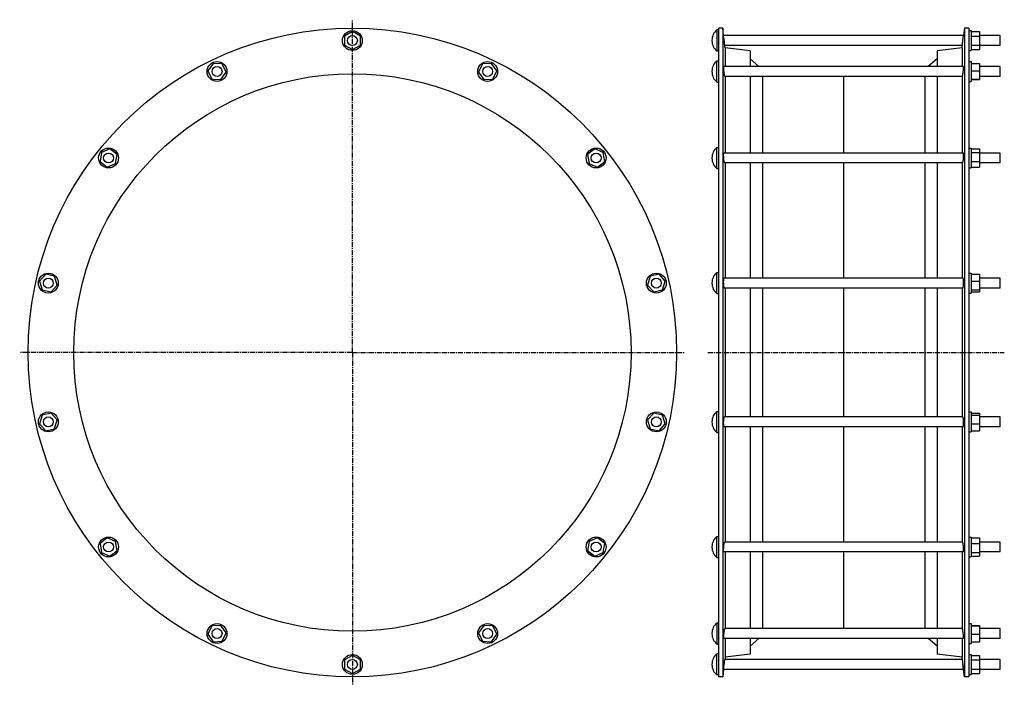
# Model space of a CAD drawing. Header units: millimetres. Extents: x -648 to 541, y -171 to 632.
import ezdxf

# ---------------------------------------------------------------- set-up
doc = ezdxf.new("R2010")
doc.units = ezdxf.units.MM
doc.header["$LTSCALE"] = 16.335
doc.linetypes.add('CENTER', pattern=[0.6, 0.375, -0.075, 0.075, -0.075])
doc.layers.get('0').update_dxf_attribs({"linetype": 'CONTINUOUS'})
doc.layers.add('AXES', color=7, linetype='CONTINUOUS')
doc.layers.add('SURFS', color=7, linetype='CONTINUOUS')

msp = doc.modelspace()

# ---------------------------------------------------------------- linework, layer by layer
at = {"color": 7, "linetype": 'Continuous'}
for p, q in [((498, 618.7), (501, 618.7)), ((501, 618.7), (501, 594.7)), ((-246.1, 617.6), (-255.7, 612.2)), ((-255.7, 612.2), (-255.7, 601.2)), ((-236.5, 612.2), (-246.1, 617.6)), ((-236.5, 601.2), (-236.5, 612.2)), ((501, 617.6), (511, 617.6)), ((501, 612.2), (511, 612.2)), ((511, 617.6), (511, 595.9)), ((-255.7, 601.2), (-246.1, 595.9)), ((-246.1, 595.9), (-236.5, 601.2)), ((498, 594.7), (501, 594.7)), ((501, 601.2), (511, 601.2)), ((501, 595.9), (511, 595.9)), ((-414.2, 579.2), (-420.5, 570.2)), ((-403.2, 578.6), (-414.2, 579.2)), ((-398.4, 568.7), (-403.2, 578.6)), ((-89, 578.6), (-93.8, 568.7)), ((-78, 579.2), (-89, 578.6)), ((-71.7, 570.2), (-78, 579.2)), ((498, 581.4), (501, 581.4)), ((501, 581.4), (501, 557.4)), ((501, 579.2), (511, 579.2)), ((511, 579.2), (511, 559.7)), ((-420.5, 570.2), (-415.8, 560.3)), ((-415.8, 560.3), (-404.8, 559.7)), ((-404.8, 559.7), (-398.4, 568.7)), ((-93.8, 568.7), (-87.5, 559.7)), ((-87.5, 559.7), (-76.5, 560.3)), ((-76.5, 560.3), (-71.7, 570.2)), ((501, 570.2), (511, 570.2)), ((501, 560.3), (511, 560.3)), ((501, 559.7), (511, 559.7)), ((498, 557.4), (501, 557.4)), ((-538.8, 475.9), (-549, 471.8)), ((-530.2, 469.1), (-538.8, 475.9)), ((46.5, 475.9), (37.9, 469.1)), ((56.7, 471.8), (46.5, 475.9)), ((498, 477), (501, 477)), ((501, 477), (501, 453)), ((501, 475.9), (511, 475.9)), ((511, 475.9), (511, 454)), ((-549, 471.8), (-550.8, 460.9)), ((-532, 458.2), (-530.2, 469.1)), ((37.9, 469.1), (39.7, 458.2)), ((58.6, 460.9), (56.7, 471.8)), ((501, 471.8), (511, 471.8)), ((-550.8, 460.9), (-542.2, 454)), ((-542.2, 454), (-532, 458.2)), ((39.7, 458.2), (49.9, 454)), ((49.9, 454), (58.6, 460.9)), ((498, 453), (501, 453)), ((501, 460.9), (511, 460.9)), ((501, 454), (511, 454)), ((-616.4, 324.6), (-623.8, 316.4)), ((-605.7, 322.2), (-616.4, 324.6)), ((-602.6, 311.6), (-605.7, 322.2)), ((113.4, 322.2), (110.4, 311.6)), ((124.2, 324.6), (113.4, 322.2)), ((131.5, 316.4), (124.2, 324.6)), ((498, 326), (501, 326)), ((501, 326), (501, 302)), ((501, 324.6), (511, 324.6)), ((511, 324.6), (511, 303.4)), ((-623.8, 316.4), (-620.7, 305.8)), ((-609.9, 303.4), (-602.6, 311.6)), ((110.4, 311.6), (117.7, 303.4)), ((128.5, 305.8), (131.5, 316.4)), ((501, 316.4), (511, 316.4)), ((-620.7, 305.8), (-609.9, 303.4)), ((117.7, 303.4), (128.5, 305.8)), ((498, 302), (501, 302)), ((501, 305.8), (511, 305.8)), ((501, 303.4), (511, 303.4)), ((-620.7, 154.6), (-623.8, 144)), ((-609.9, 157.1), (-620.7, 154.6)), ((-602.6, 148.9), (-609.9, 157.1)), ((117.7, 157.1), (110.4, 148.9)), ((128.5, 154.6), (117.7, 157.1)), ((131.5, 144), (128.5, 154.6)), ((498, 158.5), (501, 158.5)), ((501, 158.5), (501, 134.5)), ((501, 157.1), (511, 157.1)), ((501, 154.6), (511, 154.6)), ((511, 157.1), (511, 135.8)), ((-623.8, 144), (-616.4, 135.8)), ((-605.7, 138.3), (-602.6, 148.9)), ((110.4, 148.9), (113.4, 138.3)), ((124.2, 135.8), (131.5, 144)), ((501, 144), (511, 144)), ((-616.4, 135.8), (-605.7, 138.3)), ((113.4, 138.3), (124.2, 135.8)), ((498, 134.5), (501, 134.5)), ((501, 135.8), (511, 135.8)), ((-542.2, 6.5), (-550.8, -0.4)), ((-532, 2.3), (-542.2, 6.5)), ((-530.2, -8.6), (-532, 2.3)), ((39.7, 2.3), (37.9, -8.6)), ((49.9, 6.5), (39.7, 2.3)), ((58.6, -0.4), (49.9, 6.5)), ((498, 7.5), (501, 7.5)), ((501, 7.5), (501, -16.5)), ((501, 6.5), (511, 6.5)), ((511, 6.5), (511, -15.5)), ((-550.8, -0.4), (-549, -11.3)), ((-549, -11.3), (-538.8, -15.5)), ((-538.8, -15.5), (-530.2, -8.6)), ((37.9, -8.6), (46.5, -15.5)), ((46.5, -15.5), (56.7, -11.3)), ((56.7, -11.3), (58.6, -0.4)), ((501, -0.4), (511, -0.4)), ((501, -11.3), (511, -11.3)), ((498, -16.5), (501, -16.5)), ((501, -15.5), (511, -15.5)), ((-415.8, -99.8), (-420.5, -109.8)), ((-404.8, -99.2), (-415.8, -99.8)), ((-398.4, -108.2), (-404.8, -99.2)), ((-87.5, -99.2), (-93.8, -108.2)), ((-76.5, -99.8), (-87.5, -99.2)), ((-71.7, -109.8), (-76.5, -99.8)), ((498, -97), (501, -97)), ((501, -97), (501, -121)), ((501, -99.2), (511, -99.2)), ((501, -99.8), (511, -99.8)), ((511, -99.2), (511, -118.8)), ((-420.5, -109.8), (-414.2, -118.8)), ((-414.2, -118.8), (-403.2, -118.1)), ((-403.2, -118.1), (-398.4, -108.2)), ((-93.8, -108.2), (-89, -118.1)), ((-89, -118.1), (-78, -118.8)), ((-78, -118.8), (-71.7, -109.8)), ((501, -109.8), (511, -109.8)), ((501, -118.8), (511, -118.8)), ((498, -121), (501, -121)), ((-246.1, -135.4), (-255.7, -140.8)), ((-255.7, -140.8), (-255.7, -151.8)), ((-236.5, -140.8), (-246.1, -135.4)), ((-236.5, -151.8), (-236.5, -140.8)), ((498, -134.3), (501, -134.3)), ((501, -134.3), (501, -158.3)), ((501, -135.4), (511, -135.4)), ((501, -140.8), (511, -140.8)), ((511, -135.4), (511, -157.1)), ((-255.7, -151.8), (-246.1, -157.1)), ((-246.1, -157.1), (-236.5, -151.8)), ((501, -151.8), (511, -151.8)), ((498, -158.3), (501, -158.3)), ((501, -157.1), (511, -157.1))]:
    msp.add_line(p, q, dxfattribs=at)
for centre in [(-246.1, 606.7), (-409.5, 569.4), (-82.8, 569.4), (-540.5, 465), (48.2, 465), (-613.2, 314), (120.9, 314), (-613.2, 146.5), (120.9, 146.5), (-540.5, -4.5), (48.2, -4.5), (-409.5, -109), (-82.8, -109), (-246.1, -146.3)]:
    msp.add_circle(centre, 12, dxfattribs=at)
at = {"layer": 'AXES', "color": 7, "linetype": 'CENTER'}
for p, q in [((-246.1, 230.2), (-246.1, 631.9)), ((-246.1, 230.2), (-647.8, 230.2)), ((-246.1, 230.2), (-246.1, -171.4)), ((-246.1, 230.2), (155.6, 230.2)), ((183, 230.2), (541, 230.2))]:
    msp.add_line(p, q, dxfattribs=at)
at = {"layer": 'AXES', "color": 7, "linetype": 'Continuous'}
for p, q in [((194, 619.5), (194, 594)), ((196, 619.5), (194, 619.5)), ((202.1, 612.7), (201, 621.7)), ((493, 621.7), (491.9, 612.7)), ((188, 607), (188, 606.5)), ((202.9, 606.7), (202.1, 612.7)), ((491.9, 612.7), (202.1, 612.7)), ((203.2, 604.1), (202.6, 608.7)), ((203.7, 600.7), (202.9, 606.7)), ((490, 597.9), (491.1, 606.7)), ((490.7, 603.5), (491.9, 612.7)), ((536, 612.7), (511, 612.7)), ((536, 600.7), (536, 612.7)), ((203.7, 600.7), (203.2, 604.1)), ((204, 597.9), (203.7, 600.7)), ((490.4, 600.7), (203.7, 600.7)), ((536, 600.7), (511, 600.7)), ((196, 594), (194, 594)), ((194, 556.7), (194, 582.2)), ((194, 582.2), (196, 582.2)), ((491.8, 575.4), (202.2, 575.4)), ((536, 575.4), (511, 575.4)), ((536, 563.4), (536, 575.4)), ((188, 569.7), (188, 569.2)), ((490.4, 563.4), (203.6, 563.4)), ((536, 563.4), (511, 563.4)), ((194, 556.7), (196, 556.7)), ((194, 452.2), (194, 477.7)), ((194, 477.7), (196, 477.7)), ((188, 465.2), (188, 464.7)), ((491.6, 471), (202.4, 471)), ((536, 471), (511, 471)), ((536, 459), (536, 471)), ((194, 452.2), (196, 452.2)), ((490.7, 459), (203.4, 459)), ((536, 459), (511, 459)), ((194, 301.3), (194, 326.8)), ((194, 326.8), (196, 326.8)), ((188, 314.3), (188, 313.8)), ((491.3, 320), (202.7, 320)), ((536, 320), (511, 320)), ((536, 308), (536, 320)), ((194, 301.3), (196, 301.3)), ((491, 308), (203.1, 308)), ((536, 308), (511, 308)), ((194, 133.7), (194, 159.2)), ((194, 159.2), (196, 159.2)), ((188, 146.7), (188, 146.2)), ((491, 152.5), (203.1, 152.5)), ((536, 152.5), (511, 152.5)), ((536, 140.5), (536, 152.5)), ((194, 133.7), (196, 133.7)), ((491.3, 140.5), (202.7, 140.5)), ((536, 140.5), (511, 140.5)), ((194, 8.2), (196, 8.2)), ((194, -17.3), (194, 8.2)), ((490.7, 1.5), (203.4, 1.5)), ((536, 1.5), (511, 1.5)), ((536, -10.5), (536, 1.5)), ((188, -4.3), (188, -4.8)), ((491.6, -10.5), (202.4, -10.5)), ((536, -10.5), (511, -10.5)), ((194, -17.3), (196, -17.3)), ((194, -96.2), (196, -96.2)), ((194, -96.2), (194, -121.7)), ((490.4, -103), (203.6, -103)), ((536, -103), (511, -103)), ((536, -115), (536, -103)), ((188, -108.7), (188, -109.2)), ((491.8, -115), (202.2, -115)), ((536, -115), (511, -115)), ((194, -121.7), (196, -121.7)), ((196, -133.5), (194, -133.5)), ((194, -159), (194, -133.5)), ((202.9, -146.3), (203.7, -140.3)), ((204, -137.5), (203.7, -140.3)), ((490.4, -140.3), (203.7, -140.3)), ((491.6, -150), (490, -137.5)), ((536, -140.3), (511, -140.3)), ((536, -152.3), (536, -140.3)), ((188, -146), (188, -146.5)), ((202.1, -152.3), (201, -161.3)), ((202.1, -152.3), (202.9, -146.3)), ((491.9, -152.3), (202.1, -152.3)), ((202.7, -147.6), (203.2, -143.7)), ((491.9, -152.3), (491.1, -146.3)), ((493, -161.3), (491.9, -152.2)), ((536, -152.3), (511, -152.3)), ((196, -159), (194, -159))]:
    msp.add_line(p, q, dxfattribs=at)
for centre in [(-246.1, 606.7), (-409.5, 569.4), (-82.8, 569.4), (-540.5, 465), (48.2, 465), (-613.2, 314), (120.9, 314), (-613.2, 146.5), (120.9, 146.5), (-540.5, -4.5), (48.2, -4.5), (-409.5, -109), (-82.8, -109), (-246.1, -146.3)]:
    msp.add_circle(centre, 6, dxfattribs=at)
for centre, start, end in [((204, 607), 128.6726, 180), ((204, 606.5), 180, 231.3274), ((204, 569.7), 128.6726, 180), ((204, 569.2), 180, 231.3274), ((204, 465.2), 128.6726, 180), ((204, 464.7), 180, 231.3274), ((204, 314.3), 128.6726, 180), ((204, 313.8), 180, 231.3274), ((204, 146.7), 128.6726, 180), ((204, 146.2), 180, 231.3274), ((204, -4.3), 128.6726, 180), ((204, -4.8), 180, 231.3274), ((204, -108.7), 128.6726, 180), ((204, -109.2), 180, 231.3274), ((204, -146), 128.6726, 180), ((204, -146.5), 180, 231.3274)]:
    msp.add_arc(centre, 16, start, end, dxfattribs=at)
for points, knots in [([(202.9, 566.8), (202.8, 567.3), (202.7, 568.3), (202.5, 569.8), (202.4, 571), (202.3, 571.9), (202.3, 572.6), (202.2, 573.2), (202.2, 573.8), (202.2, 574.3), (202.1, 574.6), (202.1, 574.9), (202.1, 575), (202.1, 575.1), (202.2, 575.2), (202.2, 575.3), (202.2, 575.4), (202.2, 575.4), (202.2, 575.4), (202.2, 575.4), (202.2, 575.4)], [0, 0, 0, 0, 0.166106, 0.340682, 0.512898, 0.594718, 0.67192, 0.74326, 0.807584, 0.863848, 0.911143, 0.931189, 0.948725, 0.963692, 0.97604, 0.985746, 0.992823, 0.995406, 0.997396, 1, 1, 1, 1]), ([(491.1, 566.8), (491.2, 567.3), (491.3, 568.3), (491.5, 569.8), (491.6, 571), (491.7, 571.9), (491.8, 572.6), (491.8, 573.2), (491.8, 573.8), (491.9, 574.3), (491.9, 574.6), (491.9, 574.9), (491.9, 575), (491.9, 575.1), (491.9, 575.2), (491.9, 575.3), (491.8, 575.4), (491.8, 575.4), (491.8, 575.4), (491.8, 575.4), (491.8, 575.4)], [0, 0, 0, 0, 0.166106, 0.340682, 0.512898, 0.594718, 0.67192, 0.74326, 0.807584, 0.863848, 0.911143, 0.931189, 0.948725, 0.963692, 0.97604, 0.985746, 0.992823, 0.995406, 0.997396, 1, 1, 1, 1]), ([(203.6, 563.4), (203.6, 563.4), (203.6, 563.5), (203.5, 563.5), (203.5, 563.5), (203.5, 563.6), (203.4, 563.7), (203.4, 564), (203.3, 564.4), (203.2, 564.9), (203.1, 565.5), (203, 566.1), (202.9, 566.6), (202.9, 566.8)], [0, 0, 0, 0, 0.008376, 0.015009, 0.023546, 0.046578, 0.077678, 0.163765, 0.28043, 0.425441, 0.595978, 0.78873, 1, 1, 1, 1]), ([(490.4, 563.4), (490.4, 563.4), (490.5, 563.5), (490.5, 563.5), (490.5, 563.5), (490.5, 563.6), (490.6, 563.7), (490.6, 564), (490.7, 564.4), (490.8, 564.9), (490.9, 565.5), (491, 566.1), (491.1, 566.6), (491.1, 566.8)], [0, 0, 0, 0, 0.008376, 0.015009, 0.023546, 0.046578, 0.077678, 0.163765, 0.28043, 0.425441, 0.595978, 0.78873, 1, 1, 1, 1]), ([(202.9, 460.3), (202.9, 460.5), (202.8, 460.9), (202.6, 461.9), (202.4, 463.4), (202.3, 465.1), (202.2, 466.9), (202.1, 468.3), (202.1, 469.2), (202.2, 469.8), (202.2, 470.1), (202.2, 470.3), (202.2, 470.5), (202.3, 470.7), (202.3, 470.8), (202.3, 470.9), (202.3, 470.9), (202.4, 470.9), (202.4, 471), (202.4, 471), (202.4, 471)], [0, 0, 0, 0, 0.059087, 0.126887, 0.282358, 0.45228, 0.620843, 0.772079, 0.836604, 0.891638, 0.915198, 0.935946, 0.953781, 0.968636, 0.980488, 0.985303, 0.989401, 0.99282, 0.995634, 1, 1, 1, 1]), ([(491.1, 460.3), (491.2, 460.5), (491.2, 460.9), (491.4, 461.9), (491.6, 463.4), (491.7, 465.1), (491.8, 466.9), (491.9, 468.3), (491.9, 469.2), (491.9, 469.8), (491.8, 470.1), (491.8, 470.3), (491.8, 470.5), (491.8, 470.7), (491.7, 470.8), (491.7, 470.9), (491.7, 470.9), (491.7, 470.9), (491.6, 471), (491.6, 471), (491.6, 471)], [0, 0, 0, 0, 0.059087, 0.126887, 0.282358, 0.45228, 0.620843, 0.772079, 0.836604, 0.891638, 0.915198, 0.935946, 0.953781, 0.968636, 0.980488, 0.985303, 0.989401, 0.99282, 0.995634, 1, 1, 1, 1]), ([(203.4, 459), (203.3, 459), (203.3, 459), (203.3, 459), (203.2, 459.1), (203.2, 459.2), (203.1, 459.3), (203.1, 459.5), (203, 459.7), (203, 460), (202.9, 460.2), (202.9, 460.3)], [0, 0, 0, 0, 0.039447, 0.066111, 0.098687, 0.183117, 0.294313, 0.432322, 0.596578, 0.786213, 1, 1, 1, 1]), ([(490.7, 459), (490.7, 459), (490.7, 459), (490.7, 459), (490.8, 459.1), (490.8, 459.2), (490.9, 459.3), (490.9, 459.5), (491, 459.7), (491.1, 460), (491.1, 460.2), (491.1, 460.3)], [0, 0, 0, 0, 0.039447, 0.066111, 0.098687, 0.183117, 0.294313, 0.432322, 0.596578, 0.786213, 1, 1, 1, 1]), ([(202.9, 308.2), (202.9, 308.2), (202.8, 308.3), (202.8, 308.5), (202.7, 308.7), (202.6, 309.1), (202.5, 309.7), (202.4, 310.6), (202.3, 311.5), (202.2, 312.5), (202.2, 313.6), (202.1, 314.7), (202.1, 315.7), (202.2, 316.7), (202.2, 317.6), (202.3, 318.3), (202.3, 318.8), (202.4, 319.1), (202.4, 319.4), (202.5, 319.6), (202.5, 319.8), (202.6, 319.9), (202.6, 319.9), (202.7, 320), (202.7, 320)], [0, 0, 0, 0, 0.013338, 0.030274, 0.050785, 0.074772, 0.13252, 0.201867, 0.280679, 0.366443, 0.456367, 0.547477, 0.636737, 0.72117, 0.797984, 0.864689, 0.893585, 0.919214, 0.941403, 0.960025, 0.975018, 0.981166, 0.986442, 1, 1, 1, 1]), ([(491.1, 308.2), (491.2, 308.2), (491.2, 308.3), (491.3, 308.5), (491.3, 308.7), (491.4, 309.1), (491.5, 309.7), (491.6, 310.6), (491.7, 311.5), (491.8, 312.5), (491.8, 313.6), (491.9, 314.7), (491.9, 315.7), (491.9, 316.7), (491.8, 317.6), (491.8, 318.3), (491.7, 318.8), (491.7, 319.1), (491.6, 319.4), (491.5, 319.6), (491.5, 319.8), (491.5, 319.9), (491.4, 319.9), (491.3, 320), (491.3, 320)], [0, 0, 0, 0, 0.013338, 0.030274, 0.050785, 0.074772, 0.13252, 0.201867, 0.280679, 0.366443, 0.456367, 0.547477, 0.636737, 0.72117, 0.797984, 0.864689, 0.893585, 0.919214, 0.941403, 0.960025, 0.975018, 0.981166, 0.986442, 1, 1, 1, 1]), ([(203.1, 308), (203, 308), (203, 308), (203, 308), (202.9, 308.1), (202.9, 308.1), (202.9, 308.2)], [0, 0, 0, 0, 0.182125, 0.398001, 0.667399, 1, 1, 1, 1]), ([(491, 308), (491, 308), (491, 308), (491, 308), (491.1, 308.1), (491.1, 308.1), (491.1, 308.2)], [0, 0, 0, 0, 0.182125, 0.398001, 0.667399, 1, 1, 1, 1]), ([(202.7, 140.5), (202.7, 140.5), (202.6, 140.5), (202.6, 140.6), (202.5, 140.7), (202.5, 140.9), (202.4, 141.1), (202.4, 141.3), (202.3, 141.6), (202.3, 142.1), (202.2, 142.8), (202.2, 143.7), (202.1, 144.7), (202.1, 145.8), (202.2, 146.9), (202.2, 147.9), (202.3, 149), (202.4, 149.9), (202.5, 150.7), (202.6, 151.3), (202.7, 151.7), (202.8, 152), (202.8, 152.1), (202.9, 152.3), (202.9, 152.3)], [0, 0, 0, 0, 0.013558, 0.018834, 0.024983, 0.039975, 0.058597, 0.080786, 0.106416, 0.135312, 0.202017, 0.278831, 0.363264, 0.452524, 0.543634, 0.633558, 0.719322, 0.798133, 0.867481, 0.925228, 0.949215, 0.969726, 0.986662, 1, 1, 1, 1]), ([(202.9, 152.3), (202.9, 152.3), (202.9, 152.4), (203, 152.4), (203, 152.4), (203, 152.5), (203.1, 152.5)], [0, 0, 0, 0, 0.3326, 0.601998, 0.817875, 1, 1, 1, 1]), ([(491.1, 152.3), (491.1, 152.3), (491.1, 152.4), (491, 152.4), (491, 152.4), (491, 152.5), (491, 152.5)], [0, 0, 0, 0, 0.3326, 0.601998, 0.817875, 1, 1, 1, 1]), ([(491.3, 140.5), (491.3, 140.5), (491.4, 140.5), (491.5, 140.6), (491.5, 140.7), (491.5, 140.9), (491.6, 141.1), (491.7, 141.3), (491.7, 141.6), (491.8, 142.1), (491.8, 142.8), (491.9, 143.7), (491.9, 144.7), (491.9, 145.8), (491.8, 146.9), (491.8, 147.9), (491.7, 149), (491.6, 149.9), (491.5, 150.7), (491.4, 151.3), (491.3, 151.7), (491.3, 152), (491.2, 152.1), (491.2, 152.3), (491.1, 152.3)], [0, 0, 0, 0, 0.013558, 0.018834, 0.024983, 0.039975, 0.058597, 0.080786, 0.106416, 0.135312, 0.202017, 0.278831, 0.363264, 0.452524, 0.543634, 0.633558, 0.719322, 0.798133, 0.867481, 0.925228, 0.949215, 0.969726, 0.986662, 1, 1, 1, 1]), ([(202.4, -10.5), (202.4, -10.5), (202.4, -10.5), (202.4, -10.5), (202.3, -10.4), (202.3, -10.4), (202.3, -10.3), (202.3, -10.2), (202.2, -10.1), (202.2, -9.9), (202.2, -9.6), (202.2, -9.3), (202.1, -8.8), (202.1, -7.8), (202.2, -6.4), (202.3, -4.7), (202.4, -2.9), (202.6, -1.5), (202.8, -0.5), (202.9, 0), (202.9, 0.2)], [0, 0, 0, 0, 0.004366, 0.00718, 0.010599, 0.014697, 0.019512, 0.031364, 0.046219, 0.064054, 0.084802, 0.108362, 0.163397, 0.227922, 0.379158, 0.54772, 0.717642, 0.873113, 0.940913, 1, 1, 1, 1]), ([(202.9, 0.2), (202.9, 0.3), (203, 0.5), (203, 0.7), (203.1, 1), (203.1, 1.1), (203.2, 1.3), (203.2, 1.4), (203.3, 1.4), (203.3, 1.5), (203.3, 1.5), (203.4, 1.5)], [0, 0, 0, 0, 0.213787, 0.403421, 0.567678, 0.705687, 0.816883, 0.901313, 0.933889, 0.960553, 1, 1, 1, 1]), ([(491.1, 0.2), (491.1, 0.3), (491.1, 0.5), (491, 0.7), (490.9, 1), (490.9, 1.1), (490.8, 1.3), (490.8, 1.4), (490.7, 1.4), (490.7, 1.5), (490.7, 1.5), (490.7, 1.5)], [0, 0, 0, 0, 0.213787, 0.403421, 0.567678, 0.705687, 0.816883, 0.901313, 0.933889, 0.960553, 1, 1, 1, 1]), ([(491.6, -10.5), (491.6, -10.5), (491.6, -10.5), (491.7, -10.5), (491.7, -10.4), (491.7, -10.4), (491.7, -10.3), (491.8, -10.2), (491.8, -10.1), (491.8, -9.9), (491.8, -9.6), (491.9, -9.3), (491.9, -8.8), (491.9, -7.8), (491.8, -6.4), (491.7, -4.7), (491.6, -2.9), (491.4, -1.5), (491.2, -0.5), (491.2, 0), (491.1, 0.2)], [0, 0, 0, 0, 0.004366, 0.00718, 0.010599, 0.014697, 0.019512, 0.031364, 0.046219, 0.064054, 0.084802, 0.108362, 0.163397, 0.227922, 0.379158, 0.54772, 0.717642, 0.873113, 0.940913, 1, 1, 1, 1]), ([(202.2, -115), (202.2, -115), (202.2, -115), (202.2, -115), (202.2, -114.9), (202.2, -114.9), (202.2, -114.8), (202.1, -114.7), (202.1, -114.5), (202.1, -114.4), (202.1, -114.2), (202.2, -113.8), (202.2, -113.3), (202.2, -112.8), (202.3, -112.1), (202.3, -111.5), (202.4, -110.5), (202.5, -109.3), (202.7, -107.8), (202.8, -106.9), (202.9, -106.4)], [0, 0, 0, 0, 0.002604, 0.004594, 0.007177, 0.014254, 0.02396, 0.036308, 0.051275, 0.068812, 0.088857, 0.136153, 0.192417, 0.25674, 0.328081, 0.405283, 0.487102, 0.659318, 0.833894, 1, 1, 1, 1]), ([(202.9, -106.4), (202.9, -106.1), (203, -105.7), (203.1, -105), (203.2, -104.4), (203.3, -103.9), (203.4, -103.5), (203.4, -103.3), (203.5, -103.1), (203.5, -103.1), (203.5, -103), (203.6, -103), (203.6, -103), (203.6, -103)], [0, 0, 0, 0, 0.21127, 0.404022, 0.574559, 0.719569, 0.836235, 0.922322, 0.953422, 0.976454, 0.984991, 0.991624, 1, 1, 1, 1]), ([(491.1, -106.4), (491.1, -106.1), (491, -105.7), (490.9, -105), (490.8, -104.4), (490.7, -103.9), (490.6, -103.5), (490.6, -103.3), (490.5, -103.1), (490.5, -103.1), (490.5, -103), (490.5, -103), (490.4, -103), (490.4, -103)], [0, 0, 0, 0, 0.21127, 0.404022, 0.574559, 0.719569, 0.836235, 0.922322, 0.953422, 0.976454, 0.984991, 0.991624, 1, 1, 1, 1]), ([(491.8, -115), (491.8, -115), (491.8, -115), (491.8, -115), (491.8, -114.9), (491.9, -114.9), (491.9, -114.8), (491.9, -114.7), (491.9, -114.5), (491.9, -114.4), (491.9, -114.2), (491.9, -113.8), (491.8, -113.3), (491.8, -112.8), (491.8, -112.1), (491.7, -111.5), (491.6, -110.5), (491.5, -109.3), (491.3, -107.8), (491.2, -106.9), (491.1, -106.4)], [0, 0, 0, 0, 0.002604, 0.004594, 0.007177, 0.014254, 0.02396, 0.036308, 0.051275, 0.068812, 0.088857, 0.136153, 0.192417, 0.25674, 0.328081, 0.405283, 0.487102, 0.659318, 0.833894, 1, 1, 1, 1])]:
    msp.add_open_spline(points, degree=3, knots=knots, dxfattribs=at)
at = {"layer": 'SURFS', "color": 7, "linetype": 'Continuous'}
for p, q in [((196, 621.7), (196, -161.3)), ((201, 621.7), (196, 621.7)), ((201, 621.7), (201, -161.3)), ((493, 621.7), (493, -161.3)), ((498, 621.7), (493, 621.7)), ((498, 621.7), (498, -161.3)), ((204, 597.9), (204, 575.4)), ((234, 594.2), (204, 597.9)), ((490, 597.9), (460, 594.2)), ((490, 597.9), (490, 575.4)), ((234, 594.2), (234, 575.4)), ((244.8, 575.4), (234, 584.5)), ((460, 584.5), (449.2, 575.4)), ((460, 594.2), (460, 575.4)), ((204, 563.4), (204, 471)), ((234, 563.4), (234, 471)), ((249.1, 563.4), (249.1, 471)), ((347, 563.4), (347, 471)), ((444.9, 563.4), (444.9, 471)), ((460, 563.4), (460, 471)), ((490, 563.4), (490, 471)), ((204, 459), (204, 320)), ((234, 459), (234, 320)), ((249.1, 459), (249.1, 320)), ((347, 459), (347, 320)), ((444.9, 459), (444.9, 320)), ((460, 459), (460, 320)), ((490, 459), (490, 320)), ((204, 308), (204, 152.5)), ((234, 308), (234, 152.5)), ((249.1, 308), (249.1, 152.5)), ((347, 308), (347, 152.5)), ((444.9, 308), (444.9, 152.5)), ((460, 308), (460, 152.5)), ((490, 308), (490, 152.5)), ((204, 140.5), (204, 1.5)), ((234, 140.5), (234, 1.5)), ((249.1, 140.5), (249.1, 1.5)), ((347, 140.5), (347, 1.5)), ((444.9, 140.5), (444.9, 1.5)), ((460, 140.5), (460, 1.5)), ((490, 140.5), (490, 1.5)), ((204, -10.5), (204, -103)), ((234, -10.5), (234, -103)), ((249.1, -10.5), (249.1, -103)), ((347, -10.5), (347, -103)), ((444.9, -10.5), (444.9, -103)), ((460, -10.5), (460, -103)), ((490, -10.5), (490, -103)), ((204, -115), (204, -137.5)), ((234, -115), (234, -133.8)), ((244.8, -115), (234, -124.1)), ((460, -124.1), (449.2, -115)), ((460, -115), (460, -133.8)), ((490, -115), (490, -137.5)), ((234, -133.8), (204, -137.5)), ((490, -137.5), (460, -133.8)), ((201, -161.3), (196, -161.3)), ((498, -161.3), (493, -161.3))]:
    msp.add_line(p, q, dxfattribs=at)
for radius in [391.5, 336.5]:
    msp.add_circle((-246.1, 230.2), radius, dxfattribs=at)

doc.saveas('drawing.dxf')
